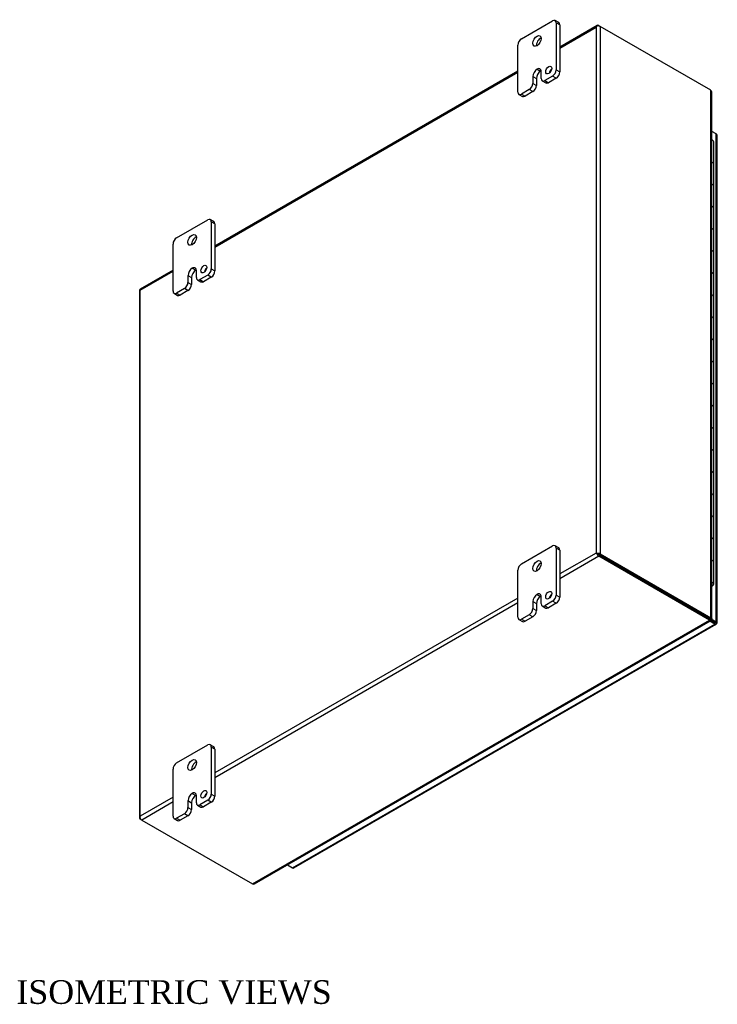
# Model space of a CAD drawing. Header units: inches. Extents: x 6 to 145, y 6 to 98.
# Tile 8 of 8: x 124 to 145, y 68 to 97. Entities that reach past the tile are written whole.
import ezdxf
from ezdxf.enums import TextEntityAlignment as Align

# ---------------------------------------------------------------- set-up
doc = ezdxf.new("R2010")
doc.units = ezdxf.units.IN
doc.header["$MEASUREMENT"] = 0
for name, color, linetype in [('COM48431', 7, 'CONTINUOUS'), ('COM71780-11', 7, 'CONTINUOUS'), ('DEFAULT', 7, 'CONTINUOUS'), ('FET07710', 7, 'CONTINUOUS'), ('HNG10620-20B', 7, 'CONTINUOUS'), ('HNG10620-20C', 7, 'CONTINUOUS'), ('HNG10620-20P', 7, 'CONTINUOUS')]:
    doc.layers.add(name, color=color, linetype=linetype)
doc.styles.add('SEACAD_TIMES_NEW_ROMAN', font='times.ttf')

msp = doc.modelspace()

# ---------------------------------------------------------------- linework, layer by layer
at = {"layer": 'COM48431', "color": 7}
for p, q in [((141.129, 97.14), (140.02, 96.5)), ((140.02, 96.47), (141.091, 97.088)), ((141.091, 97.088), (141.091, 81.553)), ((141.114, 97.122), (141.114, 97.122)), ((141.172, 97.135), (141.213, 97.112)), ((144.485, 95.223), (141.213, 97.112)), ((141.213, 97.112), (141.213, 81.529)), ((138.783, 95.785), (129.838, 90.621)), ((129.838, 90.592), (138.783, 95.756)), ((144.485, 79.64), (144.485, 95.223)), ((144.51, 79.625), (144.51, 95.167)), ((128.601, 89.907), (127.634, 89.348)), ((127.636, 89.32), (128.601, 89.877)), ((127.611, 89.309), (127.611, 73.726)), ((127.636, 73.785), (127.636, 89.32)), ((141.091, 81.553), (140.02, 80.935)), ((141.172, 81.459), (140.02, 80.794)), ((141.131, 81.529), (141.091, 81.553)), ((141.114, 81.539), (141.172, 81.506)), ((141.114, 81.539), (141.172, 81.506)), ((141.172, 81.506), (144.444, 79.617)), ((144.444, 79.617), (141.172, 81.506)), ((144.444, 79.57), (141.172, 81.459)), ((141.213, 81.529), (144.485, 79.64)), ((138.783, 80.22), (129.838, 75.056)), ((138.783, 80.079), (129.838, 74.915)), ((130.949, 71.778), (144.444, 79.57)), ((131.01, 71.784), (144.47, 79.555)), ((144.429, 79.608), (144.47, 79.585)), ((144.461, 79.595), (144.442, 79.606)), ((144.461, 79.595), (144.442, 79.606)), ((144.444, 79.617), (144.485, 79.64)), ((144.444, 79.617), (144.444, 79.57)), ((144.471, 79.613), (144.452, 79.624)), ((144.471, 79.613), (144.452, 79.624)), ((144.453, 79.628), (144.485, 79.61)), ((144.47, 79.585), (144.461, 79.595)), ((144.485, 79.61), (144.471, 79.613)), ((128.601, 74.342), (127.636, 73.785)), ((128.601, 74.201), (127.677, 73.667)), ((127.619, 73.748), (127.62, 73.748)), ((127.677, 73.667), (127.636, 73.691)), ((127.677, 73.667), (130.949, 71.778))]:
    msp.add_line(p, q, dxfattribs=at)
for centre, start, end in [((144.436, 95.167), 0, 48.6182), ((130.973, 71.848), 251.3818, 300)]:
    msp.add_arc(centre, 0.0739, start, end, dxfattribs=at)
for centre, major_axis, ratio, start_param, end_param in [((141.152, 97.053), (0.061, 0.106), 0.577982, 1.230411, 1.570248), ((141.152, 97.053), (0.061, 0.106), 0.577982, 1.231508, 1.571345), ((141.172, 97.065), (0.0432, -0.0748), 0.57735, 2.356194, 3.587154), ((141.152, 97.077), (0.0864, 0), 0.57735, 0.785398, 2.016358), ((127.697, 89.309), (0.0864, 0), 0.57735, 2.696031, 3.141593), ((127.697, 89.285), (-0.0864, 0.0498), 0.000948, -0.784852, -0.445015), ((127.677, 89.273), (0.0432, -0.0748), 0.57735, 3.141593, 3.587154), ((127.697, 89.285), (-0.0863, 0.0499), 0.000948, 0.445015, 0.784852), ((141.152, 81.517), (-0.0864, 0.0498), 0.000948, -1.124689, -0.784852), ((141.152, 81.517), (-0.0863, 0.0499), 0.000948, 0.784852, 1.124689), ((141.152, 81.494), (0.0864, 0), 0.57735, 0.785398, 2.016358), ((141.172, 81.529), (0.0432, -0.0748), 0.57735, 4.266828, 5.497787), ((141.152, 81.517), (0.0288, -0.0166), 0.000948, 0.785944, 2.356741), ((141.152, 81.517), (0.0288, -0.0166), 0.000948, 3.926445, 5.497241), ((127.697, 73.726), (0.0864, 0), 0.57735, 2.696031, 3.926991), ((127.697, 73.75), (-0.061, -0.106), 0.577982, 4.712938, 5.052774), ((127.697, 73.75), (-0.061, -0.106), 0.577982, 4.71184, 5.051677), ((127.677, 73.738), (0.0432, -0.0748), 0.57735, 4.266828, 5.497787)]:
    msp.add_ellipse(centre, major_axis=major_axis, ratio=ratio, start_param=start_param, end_param=end_param, dxfattribs=at)
for points, knots in [([(144.444, 79.617), (144.443, 79.61), (144.443, 79.606), (144.439, 79.604), (144.435, 79.605), (144.429, 79.608)], [0, 0, 0, 0, 0.5, 0.5, 1, 1, 1, 1]), ([(144.444, 79.617), (144.447, 79.618), (144.449, 79.62), (144.452, 79.623), (144.452, 79.624), (144.452, 79.626), (144.452, 79.627), (144.449, 79.63), (144.447, 79.632), (144.444, 79.633)], [0, 0, 0, 0, 0.25, 0.25, 0.5, 0.5, 0.75, 0.75, 1, 1, 1, 1]), ([(144.444, 79.57), (144.449, 79.563), (144.454, 79.559), (144.463, 79.554), (144.467, 79.554), (144.472, 79.557), (144.474, 79.56), (144.474, 79.57), (144.473, 79.577), (144.47, 79.585)], [0, 0, 0, 0, 0.25, 0.25, 0.5, 0.5, 0.75, 0.75, 1, 1, 1, 1]), ([(144.485, 79.64), (144.493, 79.639), (144.499, 79.637), (144.508, 79.631), (144.51, 79.628), (144.51, 79.622), (144.508, 79.619), (144.499, 79.613), (144.493, 79.611), (144.485, 79.61)], [0, 0, 0, 0, 0.25, 0.25, 0.5, 0.5, 0.75, 0.75, 1, 1, 1, 1])]:
    msp.add_open_spline(points, degree=3, knots=knots, dxfattribs=at)
at = {"layer": 'COM71780-11', "color": 7}
for p, q in [((144.639, 93.935), (144.51, 94.01)), ((144.639, 79.525), (144.639, 93.935)), ((144.664, 79.49), (144.664, 93.9)), ((144.21, 79.752), (144.21, 79.752)), ((144.232, 79.739), (144.232, 79.739)), ((132.129, 72.255), (144.598, 79.455)), ((132.172, 72.251), (144.642, 79.45)), ((144.598, 79.455), (144.447, 79.542)), ((144.472, 79.575), (144.598, 79.502)), ((144.598, 79.502), (144.472, 79.574)), ((144.49, 79.612), (144.639, 79.525)), ((144.598, 79.502), (144.598, 79.502)), ((144.598, 79.502), (144.598, 79.502)), ((144.598, 79.502), (144.639, 79.478)), ((144.656, 79.468), (144.598, 79.502)), ((144.656, 79.468), (144.598, 79.502)), ((131.977, 72.343), (132.129, 72.255))]:
    msp.add_line(p, q, dxfattribs=at)
for centre, major_axis, ratio, start_param, end_param in [((144.578, 93.9), (-0.0864, 0), 0.57735, 3.141593, 3.926991), ((144.578, 79.513), (-0.0288, 0.0166), 0.000948, 2.356741, 3.927537), ((144.578, 79.513), (-0.0288, 0.0166), 0.000948, 2.355648, 3.926445), ((144.598, 79.525), (-0.0432, 0.0748), 0.57735, 2.356194, 3.587154), ((144.578, 79.49), (-0.0864, 0), 0.57735, 2.696031, 3.926991), ((144.578, 79.513), (0.0864, -0.0498), 0.000948, -0.784852, -0.445015), ((144.578, 79.513), (0.0863, -0.0499), 0.000948, 0.445015, 0.784852), ((132.129, 72.326), (-0.0432, 0.0748), 0.57735, 2.356194, 3.141593)]:
    msp.add_ellipse(centre, major_axis=major_axis, ratio=ratio, start_param=start_param, end_param=end_param, dxfattribs=at)
at = {"layer": 'FET07710', "color": 7}
for p, q in [((138.889, 96.745), (139.808, 97.276)), ((139.989, 97.222), (139.883, 97.283)), ((139.915, 97.214), (139.915, 95.826)), ((140.02, 97.153), (139.915, 97.214)), ((140.02, 97.153), (140.02, 95.765)), ((138.783, 95.173), (138.783, 96.561)), ((139.349, 95.846), (139.349, 95.846)), ((139.349, 95.846), (139.455, 95.785)), ((139.349, 95.846), (139.455, 95.785)), ((139.455, 95.785), (139.455, 95.785)), ((139.472, 95.571), (139.472, 95.775)), ((139.915, 95.826), (140.02, 95.765)), ((139.226, 95.633), (139.226, 95.429)), ((139.226, 95.633), (139.331, 95.572)), ((139.226, 95.429), (139.331, 95.367)), ((139.331, 95.572), (139.331, 95.367)), ((139.504, 95.502), (139.609, 95.441)), ((139.808, 95.643), (139.579, 95.51)), ((139.579, 95.51), (139.684, 95.449)), ((139.914, 95.582), (139.684, 95.449)), ((139.914, 95.582), (139.808, 95.643)), ((139.119, 95.245), (138.889, 95.112)), ((139.225, 95.184), (138.995, 95.051)), ((139.225, 95.184), (139.119, 95.245)), ((138.814, 95.104), (138.92, 95.043)), ((138.889, 95.112), (138.995, 95.051)), ((128.707, 90.866), (129.626, 91.397)), ((129.807, 91.343), (129.701, 91.404)), ((129.732, 91.336), (129.732, 89.948)), ((129.838, 91.275), (129.732, 91.336)), ((129.838, 91.275), (129.838, 89.886)), ((128.601, 89.294), (128.601, 90.682)), ((129.167, 89.968), (129.167, 89.967)), ((129.167, 89.968), (129.273, 89.907)), ((129.167, 89.967), (129.272, 89.906)), ((129.273, 89.907), (129.272, 89.906)), ((129.29, 89.692), (129.29, 89.896)), ((129.732, 89.948), (129.838, 89.886)), ((129.043, 89.754), (129.043, 89.55)), ((129.043, 89.754), (129.149, 89.693)), ((129.149, 89.693), (129.149, 89.489)), ((129.321, 89.624), (129.427, 89.563)), ((129.626, 89.764), (129.396, 89.631)), ((129.396, 89.631), (129.502, 89.57)), ((129.732, 89.703), (129.502, 89.57)), ((129.732, 89.703), (129.626, 89.764)), ((128.937, 89.366), (128.707, 89.233)), ((129.043, 89.305), (128.813, 89.172)), ((129.043, 89.305), (128.937, 89.366)), ((129.043, 89.55), (129.149, 89.489)), ((128.632, 89.226), (128.738, 89.165)), ((128.707, 89.233), (128.813, 89.172)), ((138.889, 81.231), (139.808, 81.762)), ((139.989, 81.709), (139.883, 81.77)), ((139.915, 81.701), (139.915, 80.313)), ((140.02, 81.64), (139.915, 81.701)), ((140.02, 81.64), (140.02, 80.252)), ((138.783, 79.66), (138.783, 81.048)), ((139.349, 80.333), (139.349, 80.333)), ((139.349, 80.333), (139.455, 80.272)), ((139.349, 80.333), (139.455, 80.272)), ((139.915, 80.313), (140.02, 80.252)), ((139.226, 80.119), (139.226, 79.915)), ((139.226, 80.119), (139.331, 80.058)), ((139.331, 80.058), (139.331, 79.854)), ((139.455, 80.272), (139.455, 80.272)), ((139.472, 80.058), (139.472, 80.262)), ((139.808, 80.129), (139.579, 79.996)), ((139.579, 79.996), (139.684, 79.935)), ((139.914, 80.068), (139.684, 79.935)), ((139.914, 80.068), (139.808, 80.129)), ((139.119, 79.731), (138.889, 79.598)), ((139.225, 79.67), (139.119, 79.731)), ((139.226, 79.915), (139.331, 79.854)), ((139.504, 79.989), (139.609, 79.928)), ((138.814, 79.591), (138.92, 79.53)), ((138.889, 79.598), (138.995, 79.537)), ((139.225, 79.67), (138.995, 79.537)), ((128.707, 75.353), (129.626, 75.883)), ((129.807, 75.83), (129.701, 75.891)), ((129.732, 75.822), (129.732, 74.434)), ((129.838, 75.761), (129.732, 75.822)), ((129.838, 75.761), (129.838, 74.373)), ((128.601, 73.781), (128.601, 75.169)), ((129.043, 74.24), (129.043, 74.036)), ((129.043, 74.24), (129.149, 74.179)), ((129.149, 74.179), (129.149, 73.975)), ((129.167, 74.454), (129.167, 74.454)), ((129.167, 74.454), (129.273, 74.393)), ((129.167, 74.454), (129.272, 74.393)), ((129.273, 74.393), (129.272, 74.393)), ((129.29, 74.179), (129.29, 74.383)), ((129.626, 74.25), (129.396, 74.118)), ((129.732, 74.189), (129.502, 74.057)), ((129.732, 74.189), (129.626, 74.25)), ((129.732, 74.434), (129.838, 74.373)), ((129.043, 74.036), (129.149, 73.975)), ((129.321, 74.11), (129.427, 74.049)), ((129.396, 74.118), (129.502, 74.057)), ((128.632, 73.712), (128.738, 73.651)), ((128.937, 73.853), (128.707, 73.72)), ((128.707, 73.72), (128.813, 73.659)), ((129.043, 73.792), (128.813, 73.659)), ((129.043, 73.792), (128.937, 73.853))]:
    msp.add_line(p, q, dxfattribs=at)
for centre, major_axis, start_param, end_param in [((139.808, 97.153), (-0.075, -0.13), 2.356194, 3.926991), ((139.914, 97.092), (-0.075, -0.13), 2.356194, 3.141593), ((138.889, 96.622), (0.075, 0.13), 0.785398, 2.356194), ((139.455, 96.623), (0.087, 0.152), 0.649107, 2.492486), ((139.349, 95.704), (0.087, 0.151), 0.785398, 2.356194), ((139.455, 95.643), (0.087, 0.151), 0.785398, 2.356194), ((139.349, 95.704), (-0.087, -0.151), 2.356194, 3.926991), ((139.455, 95.643), (-0.087, -0.151), 3.793313, 3.926991), ((139.799, 95.76), (0.063, 0.108), 1.008936, 2.132657), ((139.808, 95.765), (-0.075, -0.13), 0.785398, 2.356194), ((139.914, 95.704), (0.075, 0.13), 3.926991, 5.497787), ((139.119, 95.367), (-0.075, -0.13), 0.785398, 2.356194), ((139.579, 95.632), (0.075, 0.13), 2.356194, 3.926991), ((139.684, 95.571), (0.075, 0.13), 3.141593, 3.926991), ((138.889, 95.234), (0.075, 0.13), 2.356194, 3.926991), ((139.225, 95.306), (0.075, 0.13), 3.926991, 5.497787), ((138.995, 95.173), (0.075, 0.13), 3.141593, 3.926991), ((129.626, 91.274), (-0.075, -0.13), 2.356194, 3.926991), ((129.732, 91.213), (-0.075, -0.13), 2.356194, 3.141593), ((128.707, 90.744), (0.075, 0.13), 0.785398, 2.356194), ((129.272, 90.744), (0.087, 0.152), 0.649107, 2.492486), ((129.167, 89.825), (0.087, 0.151), 0.785398, 2.356194), ((129.272, 89.764), (0.087, 0.151), 0.785398, 2.356194), ((129.167, 89.825), (-0.087, -0.151), 2.356194, 3.926991), ((129.273, 89.764), (-0.087, -0.151), 3.793313, 3.926991), ((129.617, 89.881), (0.062, 0.108), 1.008936, 2.132657), ((129.626, 89.886), (-0.075, -0.13), 0.785398, 2.356194), ((129.732, 89.825), (0.075, 0.13), 3.926991, 5.497787), ((129.396, 89.754), (0.075, 0.13), 2.356194, 3.926991), ((128.937, 89.489), (-0.075, -0.13), 0.785398, 2.356194), ((129.043, 89.427), (0.075, 0.13), 3.926991, 5.497787), ((129.502, 89.692), (0.075, 0.13), 3.141593, 3.926991), ((128.707, 89.356), (0.075, 0.13), 2.356194, 3.926991), ((128.813, 89.295), (0.075, 0.13), 3.141593, 3.926991), ((139.808, 81.64), (-0.075, -0.13), 2.356194, 3.926991), ((139.914, 81.579), (-0.075, -0.13), 2.356194, 3.141593), ((138.889, 81.109), (0.075, 0.13), 0.785398, 2.356194), ((139.455, 81.109), (0.087, 0.152), 0.649107, 2.492486), ((139.349, 80.19), (0.087, 0.151), 0.785398, 2.356194), ((139.349, 80.191), (-0.087, -0.151), 2.356194, 3.926991), ((139.799, 80.247), (0.063, 0.108), 1.008936, 2.132657), ((139.808, 80.252), (-0.075, -0.13), 0.785398, 2.356194), ((139.455, 80.129), (0.087, 0.151), 0.785398, 2.356194), ((139.455, 80.13), (-0.087, -0.151), 3.793313, 3.926991), ((139.579, 80.119), (0.075, 0.13), 2.356194, 3.926991), ((139.914, 80.191), (0.075, 0.13), 3.926991, 5.497787), ((139.119, 79.854), (-0.075, -0.13), 0.785398, 2.356194), ((139.225, 79.793), (0.075, 0.13), 3.926991, 5.497787), ((139.684, 80.058), (0.075, 0.13), 3.141593, 3.926991), ((138.889, 79.721), (0.075, 0.13), 2.356194, 3.926991), ((138.995, 79.66), (0.075, 0.13), 3.141593, 3.926991), ((129.626, 75.761), (-0.075, -0.13), 2.356194, 3.926991), ((129.732, 75.7), (-0.075, -0.13), 2.356194, 3.141593), ((128.707, 75.23), (0.075, 0.13), 0.785398, 2.356194), ((129.272, 75.23), (0.087, 0.152), 0.649107, 2.492486), ((129.167, 74.312), (-0.087, -0.151), 2.356194, 3.926991), ((129.167, 74.312), (0.087, 0.151), 0.785398, 2.356194), ((129.272, 74.251), (0.087, 0.151), 0.785398, 2.356194), ((129.273, 74.251), (-0.087, -0.151), 3.793313, 3.926991), ((129.396, 74.24), (0.075, 0.13), 2.356194, 3.926991), ((129.617, 74.368), (0.062, 0.108), 1.008936, 2.132657), ((129.626, 74.373), (-0.075, -0.13), 0.785398, 2.356194), ((129.732, 74.312), (0.075, 0.13), 3.926991, 5.497787), ((128.937, 73.975), (-0.075, -0.13), 0.785398, 2.356194), ((129.043, 73.914), (0.075, 0.13), 3.926991, 5.497787), ((129.502, 74.179), (0.075, 0.13), 3.141593, 3.926991), ((128.707, 73.842), (0.075, 0.13), 2.356194, 3.926991), ((128.813, 73.781), (0.075, 0.13), 3.141593, 3.926991)]:
    msp.add_ellipse(centre, major_axis=major_axis, ratio=0.57735, start_param=start_param, end_param=end_param, dxfattribs=at)
for centre, major_axis in [((139.349, 96.684), (0.087, 0.152)), ((139.694, 95.821), (0.063, 0.108)), ((129.167, 90.805), (0.087, 0.152)), ((129.511, 89.942), (0.062, 0.108)), ((139.349, 81.17), (0.087, 0.152)), ((139.694, 80.308), (0.063, 0.108)), ((129.167, 75.291), (0.087, 0.152)), ((129.511, 74.429), (0.062, 0.108))]:
    msp.add_ellipse(centre, major_axis=major_axis, ratio=0.57735, dxfattribs=at)
at = {"layer": 'HNG10620-20B', "color": 7}
for p, q in [((144.568, 92.393), (144.568, 93.046)), ((144.568, 91.087), (144.568, 91.74)), ((144.568, 89.78), (144.568, 90.433)), ((144.568, 88.474), (144.568, 89.127)), ((144.568, 87.167), (144.568, 87.821)), ((144.568, 85.861), (144.568, 86.514)), ((144.568, 84.555), (144.568, 85.208)), ((144.568, 83.248), (144.568, 83.901)), ((144.568, 81.942), (144.568, 82.595)), ((144.568, 80.636), (144.568, 81.289))]:
    msp.add_line(p, q, dxfattribs=at)
for centre, major_axis, start_param, end_param in [((144.445, 93.046), (-0.123, 0), 3.141593, 4.157881), ((144.445, 92.393), (-0.123, 0), 3.141593, 4.157881), ((144.445, 91.74), (-0.123, 0), 3.141593, 4.157881), ((144.445, 91.087), (-0.123, 0), 3.141593, 4.157881), ((144.445, 90.433), (-0.123, 0), 3.141593, 4.157881), ((144.445, 89.78), (-0.123, 0), 3.141593, 4.157881), ((144.445, 89.127), (-0.123, 0), 3.141593, 4.157881), ((144.445, 88.474), (-0.123, 0), 3.141593, 4.157881), ((144.445, 87.821), (-0.123, 0), 3.141593, 4.157881), ((144.445, 87.167), (-0.123, 0), 3.141593, 4.157881), ((144.445, 86.514), (-0.123, 0), 3.141593, 4.157881), ((144.445, 85.861), (-0.123, 0), 3.141593, 4.157881), ((144.445, 85.208), (-0.123, 0), 3.141593, 4.157881), ((144.445, 84.555), (-0.123, 0), 3.141593, 4.157881), ((144.445, 83.901), (-0.123, 0), 3.141593, 4.157881), ((144.445, 83.248), (-0.123, 0), 3.141593, 4.157881), ((144.445, 82.595), (-0.123, 0), 3.141593, 4.157881), ((144.445, 81.942), (-0.123, 0), 3.141593, 4.157881), ((144.445, 81.289), (-0.123, 0), 3.141593, 4.157881), ((144.445, 80.636), (-0.123, 0), 2.125304, 4.157881), ((144.445, 80.636), (-0.075, 0), 2.612966, 3.670219)]:
    msp.add_ellipse(centre, major_axis=major_axis, ratio=0.57735, start_param=start_param, end_param=end_param, dxfattribs=at)
at = {"layer": 'HNG10620-20C', "color": 7}
for p, q in [((144.568, 93.046), (144.568, 93.699)), ((144.568, 91.74), (144.568, 92.393)), ((144.568, 90.433), (144.568, 91.087)), ((144.568, 89.127), (144.568, 89.78)), ((144.568, 87.821), (144.568, 88.474)), ((144.568, 86.514), (144.568, 87.167)), ((144.568, 85.208), (144.568, 85.861)), ((144.568, 83.901), (144.568, 84.555)), ((144.568, 82.595), (144.568, 83.248)), ((144.568, 81.289), (144.568, 81.942))]:
    msp.add_line(p, q, dxfattribs=at)
for centre in [(144.445, 93.699), (144.445, 93.046), (144.445, 92.393), (144.445, 91.74), (144.445, 91.087), (144.445, 90.433), (144.445, 89.78), (144.445, 89.127), (144.445, 88.474), (144.445, 87.821), (144.445, 87.167), (144.445, 86.514), (144.445, 85.861), (144.445, 85.208), (144.445, 84.555), (144.445, 83.901), (144.445, 83.248), (144.445, 82.595), (144.445, 81.942), (144.445, 81.289)]:
    msp.add_ellipse(centre, major_axis=(0.123, 0), ratio=0.57735, start_param=0, end_param=1.016289, dxfattribs=at)
at = {"layer": 'HNG10620-20P', "color": 7}
for start_param, end_param in [(0, 0.528627), (5.754558, 6.283185)]:
    msp.add_ellipse((144.445, 80.636), major_axis=(0.075, 0), ratio=0.57735, start_param=start_param, end_param=end_param, dxfattribs=at)

# ---------------------------------------------------------------- texts
at = {"layer": 'DEFAULT', "color": 7, "style": 'SEACAD_TIMES_NEW_ROMAN'}
msp.add_text('ISOMETRIC VIEWS', height=0.7, dxfattribs=at).set_placement((123.978, 68.935), align=Align.TOP_LEFT)

doc.saveas('drawing.dxf')
